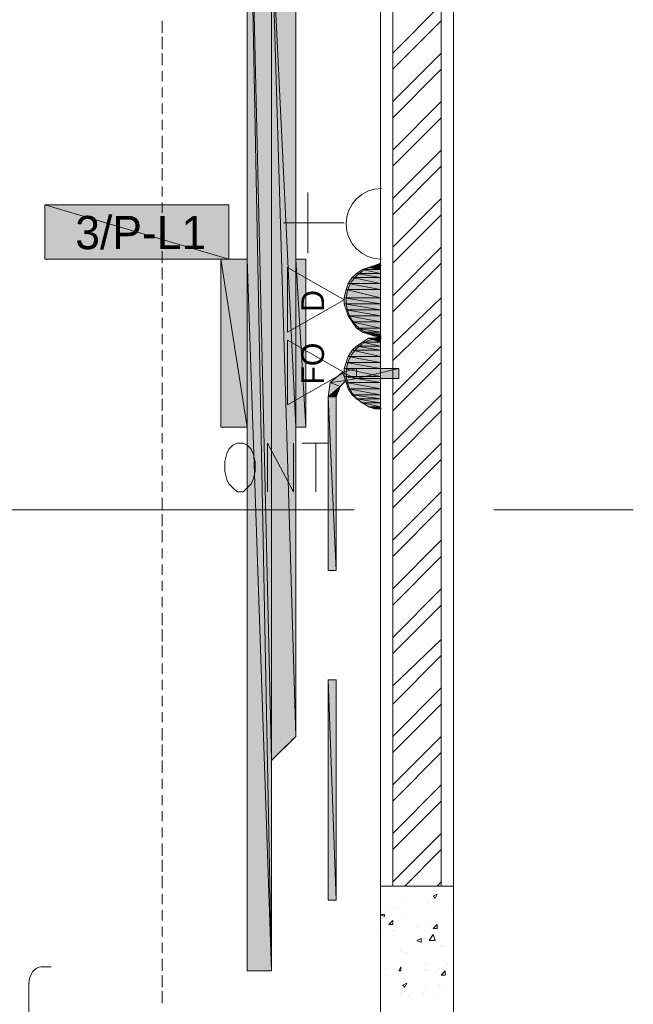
# Model space of a CAD drawing. Header units: millimetres. Extents: x 17 to 403, y 12 to 285.
# Tile 49 of 145: x 136 to 149, y 162 to 183. Entities that reach past the tile are written whole.
import ezdxf

# ---------------------------------------------------------------- set-up
doc = ezdxf.new("R2010")
doc.units = ezdxf.units.MM
for name, color, linetype in [('FILL_000000', 7, 'Continuous'), ('LINE_000000', 7, 'Continuous'), ('TEXT', 7, 'Continuous')]:
    doc.layers.add(name, color=color, linetype=linetype)
doc.layers.add('FILL_FFFFFF', color=7, linetype='Continuous', true_color=0xffffff)
doc.layers.add('LINE_FFFFFF', color=7, linetype='Continuous', true_color=0xffffff)

msp = doc.modelspace()

# ---------------------------------------------------------------- hatches: boundary and pattern name
at = {"layer": 'FILL_000000'}
h = msp.add_hatch(color=7, dxfattribs=at)
h.dxf.hatch_style = 1
h.paths.add_polyline_path([(143.341, 177.673), (143.849, 177.673), (143.468, 177.758), (143.341, 177.673)])
h = msp.add_hatch(color=7, dxfattribs=at)
h.dxf.hatch_style = 1
h.paths.add_polyline_path([(143.468, 177.758), (143.849, 177.758), (143.595, 177.8), (143.468, 177.758)])
h = msp.add_hatch(color=7, dxfattribs=at)
h.dxf.hatch_style = 1
h.paths.add_polyline_path([(143.849, 177.673), (143.468, 177.758), (143.849, 177.758), (143.849, 177.673)])
h = msp.add_hatch(color=7, dxfattribs=at)
h.dxf.hatch_style = 1
h.paths.add_polyline_path([(143.849, 177.8), (143.595, 177.8), (143.722, 177.842), (143.849, 177.8)])
h = msp.add_hatch(color=7, dxfattribs=at)
h.dxf.hatch_style = 1
h.paths.add_polyline_path([(143.849, 177.758), (143.595, 177.8), (143.849, 177.8), (143.849, 177.758)])
h = msp.add_hatch(color=7, dxfattribs=at)
h.dxf.hatch_style = 1
h.paths.add_polyline_path([(143.849, 177.842), (143.722, 177.842), (143.849, 177.885), (143.849, 177.842)])
h = msp.add_hatch(color=7, dxfattribs=at)
h.dxf.hatch_style = 1
h.paths.add_polyline_path([(143.849, 177.8), (143.849, 177.842), (143.722, 177.842), (143.849, 177.8)])
h = msp.add_hatch(color=7, dxfattribs=at)
h.dxf.hatch_style = 1
h.paths.add_polyline_path([(143.171, 177.461), (143.849, 177.461), (143.256, 177.588), (143.171, 177.461)])
h = msp.add_hatch(color=7, dxfattribs=at)
h.dxf.hatch_style = 1
h.paths.add_polyline_path([(143.256, 177.588), (143.849, 177.588), (143.341, 177.673), (143.256, 177.588)])
h = msp.add_hatch(color=7, dxfattribs=at)
h.dxf.hatch_style = 1
h.paths.add_polyline_path([(143.849, 177.461), (143.256, 177.588), (143.849, 177.588), (143.849, 177.461)])
h = msp.add_hatch(color=7, dxfattribs=at)
h.dxf.hatch_style = 1
h.paths.add_polyline_path([(143.849, 177.588), (143.341, 177.673), (143.849, 177.673), (143.849, 177.588)])
h = msp.add_hatch(color=7, dxfattribs=at)
h.dxf.hatch_style = 1
h.paths.add_polyline_path([(143.087, 177.165), (143.849, 177.165), (143.129, 177.334), (143.087, 177.165)])
h = msp.add_hatch(color=7, dxfattribs=at)
h.dxf.hatch_style = 1
h.paths.add_polyline_path([(143.129, 177.334), (143.849, 177.334), (143.171, 177.461), (143.129, 177.334)])
h = msp.add_hatch(color=7, dxfattribs=at)
h.dxf.hatch_style = 1
h.paths.add_polyline_path([(143.849, 177.165), (143.129, 177.334), (143.849, 177.334), (143.849, 177.165)])
h = msp.add_hatch(color=7, dxfattribs=at)
h.dxf.hatch_style = 1
h.paths.add_polyline_path([(143.849, 177.334), (143.171, 177.461), (143.849, 177.461), (143.849, 177.334)])
h = msp.add_hatch(color=7, dxfattribs=at)
h.dxf.hatch_style = 1
h.paths.add_polyline_path([(143.087, 177.038), (143.849, 177.038), (143.087, 177.165), (143.087, 177.038)])
h = msp.add_hatch(color=7, dxfattribs=at)
h.dxf.hatch_style = 1
h.paths.add_polyline_path([(143.849, 177.038), (143.087, 177.165), (143.849, 177.165), (143.849, 177.038)])
h = msp.add_hatch(color=7, dxfattribs=at)
h.dxf.hatch_style = 1
h.paths.add_polyline_path([(143.129, 176.911), (143.849, 176.911), (143.087, 177.038), (143.129, 176.911)])
h = msp.add_hatch(color=7, dxfattribs=at)
h.dxf.hatch_style = 1
h.paths.add_polyline_path([(143.849, 176.911), (143.087, 177.038), (143.849, 177.038), (143.849, 176.911)])
h = msp.add_hatch(color=7, dxfattribs=at)
h.dxf.hatch_style = 1
h.paths.add_polyline_path([(143.171, 176.784), (143.849, 176.784), (143.129, 176.911), (143.171, 176.784)])
h = msp.add_hatch(color=7, dxfattribs=at)
h.dxf.hatch_style = 1
h.paths.add_polyline_path([(143.849, 176.784), (143.129, 176.911), (143.849, 176.911), (143.849, 176.784)])
h = msp.add_hatch(color=7, dxfattribs=at)
h.dxf.hatch_style = 1
h.paths.add_polyline_path([(143.256, 176.657), (143.849, 176.657), (143.171, 176.784), (143.256, 176.657)])
h = msp.add_hatch(color=7, dxfattribs=at)
h.dxf.hatch_style = 1
h.paths.add_polyline_path([(143.849, 176.657), (143.171, 176.784), (143.849, 176.784), (143.849, 176.657)])
h = msp.add_hatch(color=7, dxfattribs=at)
h.dxf.hatch_style = 1
h.paths.add_polyline_path([(143.341, 176.53), (143.849, 176.53), (143.256, 176.657), (143.341, 176.53)])
h = msp.add_hatch(color=7, dxfattribs=at)
h.dxf.hatch_style = 1
h.paths.add_polyline_path([(143.849, 176.53), (143.256, 176.657), (143.849, 176.657), (143.849, 176.53)])
h = msp.add_hatch(color=7, dxfattribs=at)
h.dxf.hatch_style = 1
h.paths.add_polyline_path([(143.468, 176.445), (143.849, 176.445), (143.341, 176.53), (143.468, 176.445)])
h = msp.add_hatch(color=7, dxfattribs=at)
h.dxf.hatch_style = 1
h.paths.add_polyline_path([(143.849, 176.445), (143.341, 176.53), (143.849, 176.53), (143.849, 176.445)])
h = msp.add_hatch(color=7, dxfattribs=at)
h.dxf.hatch_style = 1
h.paths.add_polyline_path([(143.595, 176.403), (143.849, 176.403), (143.468, 176.445), (143.595, 176.403)])
h = msp.add_hatch(color=7, dxfattribs=at)
h.dxf.hatch_style = 1
h.paths.add_polyline_path([(143.849, 176.403), (143.468, 176.445), (143.849, 176.445), (143.849, 176.403)])
h = msp.add_hatch(color=7, dxfattribs=at)
h.dxf.hatch_style = 1
h.paths.add_polyline_path([(143.468, 176.234), (143.849, 176.234), (143.595, 176.318), (143.468, 176.234)])
h = msp.add_hatch(color=7, dxfattribs=at)
h.dxf.hatch_style = 1
h.paths.add_polyline_path([(143.722, 176.361), (143.849, 176.361), (143.595, 176.403), (143.722, 176.361)])
h = msp.add_hatch(color=7, dxfattribs=at)
h.dxf.hatch_style = 1
h.paths.add_polyline_path([(143.849, 176.361), (143.595, 176.403), (143.849, 176.403), (143.849, 176.361)])
h = msp.add_hatch(color=7, dxfattribs=at)
h.dxf.hatch_style = 1
h.paths.add_polyline_path([(143.849, 176.234), (143.595, 176.318), (143.849, 176.318), (143.849, 176.234)])
h = msp.add_hatch(color=7, dxfattribs=at)
h.dxf.hatch_style = 1
h.paths.add_polyline_path([(143.595, 176.318), (143.722, 176.318), (143.849, 176.318), (143.595, 176.318)])
h = msp.add_hatch(color=7, dxfattribs=at)
h.dxf.hatch_style = 1
h.paths.add_polyline_path([(143.849, 176.318), (143.722, 176.318), (143.849, 176.361), (143.849, 176.318)])
h = msp.add_hatch(color=7, dxfattribs=at)
h.dxf.hatch_style = 1
h.paths.add_polyline_path([(143.849, 176.361), (143.722, 176.361), (143.849, 176.361)])
h = msp.add_hatch(color=7, dxfattribs=at)
h.dxf.hatch_style = 1
h.paths.add_polyline_path([(143.722, 176.318), (143.849, 176.318), (143.722, 176.318)])
h = msp.add_hatch(color=7, dxfattribs=at)
h.dxf.hatch_style = 1
h.paths.add_polyline_path([(143.171, 175.937), (143.849, 175.937), (143.256, 176.064), (143.171, 175.937)])
h = msp.add_hatch(color=7, dxfattribs=at)
h.dxf.hatch_style = 1
h.paths.add_polyline_path([(143.256, 176.064), (143.849, 176.064), (143.341, 176.149), (143.256, 176.064)])
h = msp.add_hatch(color=7, dxfattribs=at)
h.dxf.hatch_style = 1
h.paths.add_polyline_path([(143.849, 175.937), (143.256, 176.064), (143.849, 176.064), (143.849, 175.937)])
h = msp.add_hatch(color=7, dxfattribs=at)
h.dxf.hatch_style = 1
h.paths.add_polyline_path([(143.341, 176.149), (143.849, 176.149), (143.468, 176.234), (143.341, 176.149)])
h = msp.add_hatch(color=7, dxfattribs=at)
h.dxf.hatch_style = 1
h.paths.add_polyline_path([(143.849, 176.064), (143.341, 176.149), (143.849, 176.149), (143.849, 176.064)])
h = msp.add_hatch(color=7, dxfattribs=at)
h.dxf.hatch_style = 1
h.paths.add_polyline_path([(143.849, 176.149), (143.468, 176.234), (143.849, 176.234), (143.849, 176.149)])
h = msp.add_hatch(color=7, dxfattribs=at)
h.dxf.hatch_style = 1
h.paths.add_polyline_path([(143.129, 175.81), (143.849, 175.81), (143.171, 175.937), (143.129, 175.81)])
h = msp.add_hatch(color=7, dxfattribs=at)
h.dxf.hatch_style = 1
h.paths.add_polyline_path([(143.849, 175.81), (143.171, 175.937), (143.849, 175.937), (143.849, 175.81)])
h = msp.add_hatch(color=7, dxfattribs=at)
h.dxf.hatch_style = 1
h.paths.add_polyline_path([(143.341, 175.683), (143.341, 175.472), (143.044, 175.599), (143.341, 175.683)])
h = msp.add_hatch(color=7, dxfattribs=at)
h.dxf.hatch_style = 1
h.paths.add_polyline_path([(143.087, 175.683), (143.849, 175.683), (143.129, 175.81), (143.087, 175.683)])
h = msp.add_hatch(color=7, dxfattribs=at)
h.dxf.hatch_style = 1
h.paths.add_polyline_path([(143.087, 175.514), (143.849, 175.514), (143.087, 175.683), (143.087, 175.514)])
h = msp.add_hatch(color=7, dxfattribs=at)
h.dxf.hatch_style = 1
h.paths.add_polyline_path([(143.849, 175.514), (143.087, 175.683), (143.849, 175.683), (143.849, 175.514)])
h = msp.add_hatch(color=7, dxfattribs=at)
h.dxf.hatch_style = 1
h.paths.add_polyline_path([(143.849, 175.683), (143.129, 175.81), (143.849, 175.81), (143.849, 175.683)])
h = msp.add_hatch(color=7, dxfattribs=at)
h.dxf.hatch_style = 1
h.paths.add_polyline_path([(144.23, 175.472), (144.23, 175.683), (143.341, 175.472), (144.23, 175.472)])
h = msp.add_hatch(color=7, dxfattribs=at)
h.dxf.hatch_style = 1
h.paths.add_polyline_path([(144.23, 175.683), (143.341, 175.472), (143.341, 175.683), (144.23, 175.683)])
h = msp.add_hatch(color=7, dxfattribs=at)
h.dxf.hatch_style = 1
h.paths.add_polyline_path([(143.044, 175.599), (143.129, 175.429), (142.79, 175.387), (143.044, 175.599)])
h = msp.add_hatch(color=7, dxfattribs=at)
h.dxf.hatch_style = 1
h.paths.add_polyline_path([(143.341, 175.472), (143.044, 175.599), (143.129, 175.429), (143.341, 175.472)])
h = msp.add_hatch(color=7, dxfattribs=at)
h.dxf.hatch_style = 1
h.paths.add_polyline_path([(143.129, 175.387), (143.849, 175.387), (143.087, 175.514), (143.129, 175.387)])
h = msp.add_hatch(color=7, dxfattribs=at)
h.dxf.hatch_style = 1
h.paths.add_polyline_path([(143.849, 175.387), (143.087, 175.514), (143.849, 175.514), (143.849, 175.387)])
h = msp.add_hatch(color=7, dxfattribs=at)
h.dxf.hatch_style = 1
h.paths.add_polyline_path([(142.79, 175.387), (143.002, 175.302), (142.748, 175.091), (142.79, 175.387)])
h = msp.add_hatch(color=7, dxfattribs=at)
h.dxf.hatch_style = 1
h.paths.add_polyline_path([(143.002, 175.302), (142.748, 175.091), (142.917, 175.091), (143.002, 175.302)])
h = msp.add_hatch(color=7, dxfattribs=at)
h.dxf.hatch_style = 1
h.paths.add_polyline_path([(143.129, 175.429), (142.79, 175.387), (143.002, 175.302), (143.129, 175.429)])
h = msp.add_hatch(color=7, dxfattribs=at)
h.dxf.hatch_style = 1
h.paths.add_polyline_path([(143.171, 175.26), (143.849, 175.26), (143.129, 175.387), (143.171, 175.26)])
h = msp.add_hatch(color=7, dxfattribs=at)
h.dxf.hatch_style = 1
h.paths.add_polyline_path([(143.849, 175.26), (143.129, 175.387), (143.849, 175.387), (143.849, 175.26)])
h = msp.add_hatch(color=7, dxfattribs=at)
h.dxf.hatch_style = 1
h.paths.add_polyline_path([(143.256, 175.133), (143.849, 175.133), (143.171, 175.26), (143.256, 175.133)])
h = msp.add_hatch(color=7, dxfattribs=at)
h.dxf.hatch_style = 1
h.paths.add_polyline_path([(143.849, 175.133), (143.171, 175.26), (143.849, 175.26), (143.849, 175.133)])
h = msp.add_hatch(color=7, dxfattribs=at)
h.dxf.hatch_style = 1
h.paths.add_polyline_path([(142.917, 175.091), (142.748, 175.091), (142.917, 171.45), (142.917, 175.091)])
h = msp.add_hatch(color=7, dxfattribs=at)
h.dxf.hatch_style = 1
h.paths.add_polyline_path([(142.748, 175.091), (142.917, 171.45), (142.748, 171.45), (142.748, 175.091)])
h = msp.add_hatch(color=7, dxfattribs=at)
h.dxf.hatch_style = 1
h.paths.add_polyline_path([(143.341, 175.048), (143.849, 175.048), (143.256, 175.133), (143.341, 175.048)])
h = msp.add_hatch(color=7, dxfattribs=at)
h.dxf.hatch_style = 1
h.paths.add_polyline_path([(143.849, 175.048), (143.256, 175.133), (143.849, 175.133), (143.849, 175.048)])
h = msp.add_hatch(color=7, dxfattribs=at)
h.dxf.hatch_style = 1
h.paths.add_polyline_path([(143.468, 174.964), (143.849, 174.964), (143.341, 175.048), (143.468, 174.964)])
h = msp.add_hatch(color=7, dxfattribs=at)
h.dxf.hatch_style = 1
h.paths.add_polyline_path([(143.849, 174.964), (143.341, 175.048), (143.849, 175.048), (143.849, 174.964)])
h = msp.add_hatch(color=7, dxfattribs=at)
h.dxf.hatch_style = 1
h.paths.add_polyline_path([(143.595, 174.879), (143.849, 174.879), (143.468, 174.964), (143.595, 174.879)])
h = msp.add_hatch(color=7, dxfattribs=at)
h.dxf.hatch_style = 1
h.paths.add_polyline_path([(143.849, 174.879), (143.468, 174.964), (143.849, 174.964), (143.849, 174.879)])
h = msp.add_hatch(color=7, dxfattribs=at)
h.dxf.hatch_style = 1
h.paths.add_polyline_path([(143.722, 174.837), (143.849, 174.837), (143.595, 174.879), (143.722, 174.837)])
h = msp.add_hatch(color=7, dxfattribs=at)
h.dxf.hatch_style = 1
h.paths.add_polyline_path([(143.849, 174.837), (143.595, 174.879), (143.849, 174.879), (143.849, 174.837)])
h = msp.add_hatch(color=7, dxfattribs=at)
h.dxf.hatch_style = 1
h.paths.add_polyline_path([(143.849, 174.837), (143.722, 174.837), (143.849, 174.837)])
h = msp.add_hatch(color=7, dxfattribs=at)
h.dxf.hatch_style = 1
h.paths.add_polyline_path([(142.917, 169.164), (142.748, 169.164), (142.917, 164.55), (142.917, 169.164)])
h = msp.add_hatch(color=7, dxfattribs=at)
h.dxf.hatch_style = 1
h.paths.add_polyline_path([(142.748, 169.164), (142.917, 164.55), (142.748, 164.55), (142.748, 169.164)])
at = {"layer": 'FILL_FFFFFF'}
h = msp.add_hatch(color=7, dxfattribs=at)
h.dxf.hatch_style = 1
h.paths.add_polyline_path([(141.055, 189.399), (141.055, 177.969), (141.563, 163.068), (141.055, 189.399)])
h = msp.add_hatch(color=7, dxfattribs=at)
h.dxf.hatch_style = 1
h.paths.add_polyline_path([(141.563, 163.068), (141.563, 167.471), (141.055, 189.399), (141.563, 163.068)])
h = msp.add_hatch(color=7, dxfattribs=at)
h.dxf.hatch_style = 1
h.paths.add_polyline_path([(141.563, 167.471), (141.055, 189.399), (141.563, 189.399), (141.563, 167.471)])
h = msp.add_hatch(color=7, dxfattribs=at)
h.dxf.hatch_style = 1
h.paths.add_polyline_path([(142.071, 174.456), (142.071, 167.979), (141.563, 184.997), (142.071, 174.456)])
h = msp.add_hatch(color=7, dxfattribs=at)
h.dxf.hatch_style = 1
h.paths.add_polyline_path([(142.071, 167.979), (141.563, 184.997), (141.563, 167.471), (142.071, 167.979)])
h = msp.add_hatch(color=7, dxfattribs=at)
h.dxf.hatch_style = 1
h.paths.add_polyline_path([(142.071, 184.489), (141.563, 184.997), (142.071, 174.456), (142.071, 184.489)])
h = msp.add_hatch(color=7, dxfattribs=at)
h.dxf.hatch_style = 1
h.paths.add_polyline_path([(136.821, 177.969), (140.674, 177.969), (136.821, 179.112), (136.821, 177.969)])
h = msp.add_hatch(color=7, dxfattribs=at)
h.dxf.hatch_style = 1
h.paths.add_polyline_path([(140.674, 177.969), (136.821, 179.112), (140.674, 179.112), (140.674, 177.969)])
h = msp.add_hatch(color=7, dxfattribs=at)
h.dxf.hatch_style = 1
h.paths.add_polyline_path([(141.055, 174.456), (140.504, 177.969), (140.504, 174.456), (141.055, 174.456)])
h = msp.add_hatch(color=7, dxfattribs=at)
h.dxf.hatch_style = 1
h.paths.add_polyline_path([(141.055, 177.969), (140.504, 177.969), (141.055, 174.456), (141.055, 177.969)])
h = msp.add_hatch(color=7, dxfattribs=at)
h.dxf.hatch_style = 1
h.paths.add_polyline_path([(141.055, 177.969), (141.563, 163.068), (141.055, 163.068), (141.055, 177.969)])
h = msp.add_hatch(color=7, dxfattribs=at)
h.dxf.hatch_style = 1
h.paths.add_polyline_path([(142.071, 174.456), (142.071, 177.969), (142.282, 174.456), (142.071, 174.456)])
h = msp.add_hatch(color=7, dxfattribs=at)
h.dxf.hatch_style = 1
h.paths.add_polyline_path([(142.071, 177.969), (142.282, 174.456), (142.282, 177.969), (142.071, 177.969)])

# ---------------------------------------------------------------- linework, layer by layer
at = {"layer": 'LINE_000000', "lineweight": 0}
for p, q in [((145.373, 237.702), (145.373, 164.846)), ((145.373, 198.289), (145.373, 180.763)), ((143.849, 164.846), (143.849, 195.707)), ((144.103, 182.287), (145.119, 183.303)), ((139.277, 182.711), (139.277, 182.965)), ((141.055, 182.88), (141.055, 182.668)), ((141.563, 182.668), (141.563, 182.88)), ((141.563, 182.88), (141.563, 182.668)), ((142.071, 182.838), (142.071, 183.049)), ((143.849, 182.965), (143.849, 182.711)), ((144.103, 181.949), (145.119, 182.965)), ((142.071, 182.499), (142.071, 182.711)), ((139.277, 182.372), (139.277, 182.626)), ((141.055, 182.541), (141.055, 182.33)), ((141.563, 182.33), (141.563, 182.541)), ((141.563, 182.541), (141.563, 182.33)), ((143.849, 182.626), (143.849, 182.372)), ((139.277, 182.033), (139.277, 182.287)), ((142.071, 182.16), (142.071, 182.372)), ((143.849, 182.287), (143.849, 182.033)), ((144.103, 181.271), (145.119, 182.287)), ((141.055, 182.203), (141.055, 181.991)), ((141.563, 181.991), (141.563, 182.203)), ((141.563, 182.203), (141.563, 181.991)), ((139.277, 181.695), (139.277, 181.906)), ((141.055, 181.864), (141.055, 181.61)), ((141.563, 181.61), (141.563, 181.864)), ((141.563, 181.864), (141.563, 181.61)), ((142.071, 181.822), (142.071, 182.033)), ((143.849, 181.906), (143.849, 181.695)), ((144.103, 180.933), (145.119, 181.949)), ((142.071, 181.441), (142.071, 181.695)), ((139.277, 181.356), (139.277, 181.568)), ((141.055, 181.525), (141.055, 181.271)), ((141.563, 181.271), (141.563, 181.525)), ((141.563, 181.525), (141.563, 181.271)), ((143.849, 181.568), (143.849, 181.356)), ((139.277, 181.017), (139.277, 181.229)), ((142.071, 181.102), (142.071, 181.356)), ((143.849, 181.229), (143.849, 181.017)), ((144.103, 180.255), (145.119, 181.271)), ((141.055, 181.187), (141.055, 180.933)), ((141.563, 180.933), (141.563, 181.187)), ((141.563, 181.187), (141.563, 180.933)), ((142.071, 180.763), (142.071, 181.017)), ((139.277, 180.679), (139.277, 180.89)), ((141.055, 180.806), (141.055, 180.594)), ((141.563, 180.594), (141.563, 180.806)), ((141.563, 180.806), (141.563, 180.594)), ((143.849, 180.89), (143.849, 180.679)), ((144.103, 179.917), (145.119, 180.933)), ((142.071, 180.425), (142.071, 180.636)), ((139.277, 180.298), (139.277, 180.552)), ((141.055, 180.467), (141.055, 180.255)), ((141.563, 180.255), (141.563, 180.467)), ((141.563, 180.467), (141.563, 180.255)), ((143.849, 180.552), (143.849, 180.298)), ((139.277, 179.959), (139.277, 180.213)), ((142.071, 180.086), (142.071, 180.298)), ((143.849, 180.213), (143.849, 179.959)), ((144.103, 179.239), (145.119, 180.255)), ((141.055, 180.128), (141.055, 179.917)), ((141.563, 179.917), (141.563, 180.128)), ((141.563, 180.128), (141.563, 179.917)), ((139.277, 179.62), (139.277, 179.874)), ((141.055, 179.79), (141.055, 179.578)), ((141.563, 179.578), (141.563, 179.79)), ((141.563, 179.79), (141.563, 179.578)), ((142.071, 179.747), (142.071, 179.959)), ((143.849, 179.874), (143.849, 179.62)), ((144.103, 178.901), (145.119, 179.917)), ((142.071, 179.409), (142.071, 179.62)), ((139.277, 179.282), (139.277, 179.493)), ((141.055, 179.451), (141.055, 179.197)), ((141.563, 179.197), (141.563, 179.451)), ((141.563, 179.451), (141.563, 179.197)), ((142.325, 178.096), (142.325, 179.366)), ((143.849, 179.493), (143.849, 179.282)), ((143.849, 177.969), (143.849, 179.493)), ((142.071, 179.028), (142.071, 179.282)), ((144.103, 178.223), (145.119, 179.239)), ((139.277, 178.943), (139.277, 179.155)), ((141.055, 179.112), (141.055, 178.858)), ((141.563, 178.858), (141.563, 179.112)), ((141.563, 179.112), (141.563, 178.858)), ((143.849, 179.155), (143.849, 178.943)), ((139.277, 178.604), (139.277, 178.816)), ((141.055, 178.774), (141.055, 178.52)), ((141.563, 178.52), (141.563, 178.774)), ((141.563, 178.774), (141.563, 178.52)), ((142.071, 178.689), (142.071, 178.943)), ((143.849, 178.816), (143.849, 178.604)), ((144.103, 177.885), (145.119, 178.901)), ((143.087, 178.731), (141.817, 178.731)), ((142.071, 178.35), (142.071, 178.604)), ((139.277, 178.266), (139.277, 178.477)), ((141.055, 178.393), (141.055, 178.181)), ((141.563, 178.181), (141.563, 178.393)), ((141.563, 178.393), (141.563, 178.181)), ((143.849, 178.477), (143.849, 178.266)), ((139.277, 177.885), (139.277, 178.139)), ((142.071, 178.012), (142.071, 178.223)), ((143.849, 178.139), (143.849, 177.885)), ((144.103, 177.207), (145.119, 178.223)), ((141.055, 177.969), (140.843, 177.969)), ((141.055, 178.054), (141.055, 177.842)), ((141.563, 177.842), (141.563, 178.054)), ((141.563, 178.054), (141.563, 177.842)), ((139.277, 177.546), (139.277, 177.8)), ((140.504, 177.715), (140.504, 177.504)), ((141.055, 177.715), (141.055, 177.504)), ((141.563, 177.504), (141.563, 177.715)), ((141.563, 177.715), (141.563, 177.504)), ((142.071, 177.673), (142.071, 177.885)), ((142.282, 177.504), (142.282, 177.715)), ((143.849, 176.361), (143.849, 177.885)), ((143.849, 177.8), (143.849, 177.546)), ((144.103, 176.869), (145.119, 177.885)), ((145.373, 177.885), (145.373, 174.964)), ((142.071, 177.334), (142.071, 177.546)), ((139.277, 177.207), (139.277, 177.461)), ((140.504, 177.377), (140.504, 177.165)), ((141.055, 177.377), (141.055, 177.165)), ((141.563, 177.165), (141.563, 177.377)), ((141.563, 177.377), (141.563, 177.165)), ((142.282, 177.165), (142.282, 177.377)), ((143.849, 177.461), (143.849, 177.207)), ((142.071, 176.996), (142.071, 177.207)), ((144.103, 176.191), (145.119, 177.165)), ((139.277, 176.869), (139.277, 177.08)), ((140.504, 177.038), (140.504, 176.784)), ((141.055, 177.038), (141.055, 176.784)), ((141.563, 176.784), (141.563, 177.038)), ((141.563, 177.038), (141.563, 176.784)), ((142.282, 176.784), (142.282, 177.038)), ((143.849, 177.08), (143.849, 176.869)), ((139.277, 176.53), (139.277, 176.742)), ((140.504, 176.699), (140.504, 176.445)), ((141.055, 176.699), (141.055, 176.445)), ((141.563, 176.445), (141.563, 176.699)), ((141.563, 176.699), (141.563, 176.445)), ((142.071, 176.615), (142.071, 176.869)), ((142.282, 176.445), (142.282, 176.699)), ((143.849, 176.742), (143.849, 176.53)), ((144.103, 175.853), (145.119, 176.826)), ((142.071, 176.276), (142.071, 176.53)), ((139.277, 176.191), (139.277, 176.403)), ((140.504, 176.361), (140.504, 176.107)), ((141.055, 176.361), (141.055, 176.107)), ((141.563, 176.107), (141.563, 176.361)), ((141.563, 176.361), (141.563, 176.107)), ((142.282, 176.107), (142.282, 176.361)), ((143.849, 176.403), (143.849, 176.191)), ((143.849, 174.837), (143.849, 176.361)), ((139.277, 175.853), (139.277, 176.064)), ((142.071, 175.937), (142.071, 176.191)), ((143.849, 176.064), (143.849, 175.853)), ((144.103, 175.133), (145.119, 176.149)), ((140.504, 175.98), (140.504, 175.768)), ((141.055, 175.98), (141.055, 175.768)), ((141.563, 175.768), (141.563, 175.98)), ((141.563, 175.98), (141.563, 175.768)), ((142.282, 175.768), (142.282, 175.98)), ((139.277, 175.514), (139.277, 175.726)), ((142.071, 175.599), (142.071, 175.81)), ((143.849, 175.726), (143.849, 175.514)), ((144.103, 174.794), (145.119, 175.81)), ((140.504, 175.641), (140.504, 175.429)), ((141.055, 175.641), (141.055, 175.429)), ((141.563, 175.429), (141.563, 175.641)), ((141.563, 175.641), (141.563, 175.429)), ((142.071, 175.26), (142.071, 175.472)), ((142.282, 175.429), (142.282, 175.641)), ((139.277, 175.133), (139.277, 175.387)), ((140.504, 175.302), (140.504, 175.091)), ((141.055, 175.302), (141.055, 175.091)), ((141.563, 175.091), (141.563, 175.302)), ((141.563, 175.302), (141.563, 175.091)), ((142.282, 175.091), (142.282, 175.302)), ((143.849, 175.387), (143.849, 175.133)), ((139.277, 174.794), (139.277, 175.048)), ((142.071, 174.921), (142.071, 175.133)), ((143.849, 175.048), (143.849, 174.794)), ((144.103, 174.117), (145.119, 175.133)), ((140.504, 174.964), (140.504, 174.752)), ((141.055, 174.964), (141.055, 174.752)), ((141.563, 174.752), (141.563, 174.964)), ((141.563, 174.964), (141.563, 174.752)), ((142.282, 174.752), (142.282, 174.964)), ((139.277, 174.456), (139.277, 174.71)), ((141.055, 174.625), (141.055, 174.371)), ((141.563, 174.371), (141.563, 174.625)), ((141.563, 174.625), (141.563, 174.371)), ((142.071, 174.583), (142.071, 174.794)), ((143.849, 174.71), (143.849, 174.456)), ((144.103, 173.778), (145.119, 174.794)), ((140.843, 174.456), (141.055, 174.456)), ((142.071, 174.202), (142.071, 174.456)), ((139.277, 174.117), (139.277, 174.329)), ((141.055, 174.286), (141.055, 174.032)), ((141.563, 174.032), (141.563, 174.286)), ((141.563, 174.286), (141.563, 174.032)), ((143.849, 174.329), (143.849, 174.117)), ((142.071, 173.863), (142.071, 174.117)), ((142.198, 174.117), (142.748, 174.117)), ((142.494, 174.117), (142.494, 173.101)), ((144.103, 173.101), (145.119, 174.117)), ((139.277, 173.778), (139.277, 173.99)), ((141.055, 173.948), (141.055, 173.694)), ((141.563, 173.694), (141.563, 173.948)), ((141.563, 173.948), (141.563, 173.694)), ((143.849, 173.99), (143.849, 173.778)), ((139.277, 173.44), (139.277, 173.651)), ((142.071, 173.524), (142.071, 173.778)), ((143.849, 173.651), (143.849, 173.44)), ((144.103, 172.762), (145.119, 173.778)), ((141.055, 173.567), (141.055, 173.355)), ((141.563, 173.355), (141.563, 173.567)), ((141.563, 173.567), (141.563, 173.355)), ((142.071, 173.186), (142.071, 173.397)), ((139.277, 173.101), (139.277, 173.313)), ((141.055, 173.228), (141.055, 173.016)), ((141.563, 173.016), (141.563, 173.228)), ((141.563, 173.228), (141.563, 173.016)), ((143.849, 173.313), (143.849, 173.101)), ((139.277, 172.72), (139.277, 172.974)), ((142.071, 172.847), (142.071, 173.059)), ((143.849, 172.974), (143.849, 172.72)), ((144.103, 172.085), (145.119, 173.101)), ((141.055, 172.889), (141.055, 172.678)), ((141.563, 172.678), (141.563, 172.889)), ((141.563, 172.889), (141.563, 172.678)), ((143.298, 172.72), (125.772, 172.72)), ((139.277, 172.381), (139.277, 172.635)), ((142.071, 172.508), (142.071, 172.72)), ((143.849, 172.635), (143.849, 172.381)), ((144.103, 171.746), (145.119, 172.762)), ((149.14, 172.72), (146.219, 172.72)), ((141.055, 172.551), (141.055, 172.339)), ((141.563, 172.339), (141.563, 172.551)), ((141.563, 172.551), (141.563, 172.339)), ((142.071, 172.17), (142.071, 172.381)), ((139.277, 172.043), (139.277, 172.297)), ((141.055, 172.212), (141.055, 171.958)), ((141.563, 171.958), (141.563, 172.212)), ((141.563, 172.212), (141.563, 171.958)), ((143.849, 172.297), (143.849, 172.043)), ((142.071, 171.789), (142.071, 172.043)), ((144.103, 171.069), (145.119, 172.085)), ((145.373, 172.043), (145.373, 154.517)), ((139.277, 171.704), (139.277, 171.916)), ((141.055, 171.873), (141.055, 171.619)), ((141.563, 171.619), (141.563, 171.873)), ((141.563, 171.873), (141.563, 171.619)), ((143.849, 171.916), (143.849, 171.704)), ((144.103, 170.73), (145.119, 171.746)), ((139.277, 171.365), (139.277, 171.577)), ((141.055, 171.535), (141.055, 171.281)), ((141.563, 171.281), (141.563, 171.535)), ((141.563, 171.535), (141.563, 171.281)), ((142.071, 171.45), (142.071, 171.704)), ((143.849, 171.577), (143.849, 171.365)), ((142.071, 171.111), (142.071, 171.365)), ((139.277, 171.027), (139.277, 171.238)), ((141.055, 171.154), (141.055, 170.942)), ((141.563, 170.942), (141.563, 171.154)), ((141.563, 171.154), (141.563, 170.942)), ((143.849, 171.238), (143.849, 171.027)), ((142.071, 170.773), (142.071, 170.984)), ((144.103, 170.053), (145.119, 171.069)), ((139.277, 170.688), (139.277, 170.9)), ((141.055, 170.815), (141.055, 170.603)), ((141.563, 170.603), (141.563, 170.815)), ((141.563, 170.815), (141.563, 170.603)), ((143.849, 170.9), (143.849, 170.688)), ((144.103, 169.714), (145.119, 170.73)), ((139.277, 170.307), (139.277, 170.561)), ((142.071, 170.434), (142.071, 170.646)), ((143.849, 170.561), (143.849, 170.307)), ((141.055, 170.476), (141.055, 170.265)), ((141.563, 170.265), (141.563, 170.476)), ((141.563, 170.476), (141.563, 170.265)), ((142.071, 170.095), (142.071, 170.307)), ((139.277, 169.968), (139.277, 170.222)), ((141.055, 170.138), (141.055, 169.926)), ((141.563, 169.926), (141.563, 170.138)), ((141.563, 170.138), (141.563, 169.926)), ((143.849, 170.222), (143.849, 169.968)), ((139.277, 169.63), (139.277, 169.884)), ((142.071, 169.757), (142.071, 169.968)), ((143.849, 169.884), (143.849, 169.63)), ((144.103, 169.037), (145.119, 170.011)), ((141.055, 169.799), (141.055, 169.545)), ((141.563, 169.545), (141.563, 169.799)), ((141.563, 169.799), (141.563, 169.545)), ((139.277, 169.291), (139.277, 169.503)), ((142.071, 169.376), (142.071, 169.63)), ((143.849, 169.503), (143.849, 169.291)), ((144.103, 168.656), (145.119, 169.672)), ((141.055, 169.46), (141.055, 169.206)), ((141.563, 169.206), (141.563, 169.46)), ((141.563, 169.46), (141.563, 169.206)), ((142.071, 169.037), (142.071, 169.291)), ((139.277, 168.952), (139.277, 169.164)), ((141.055, 169.122), (141.055, 168.868)), ((141.563, 168.868), (141.563, 169.122)), ((141.563, 169.122), (141.563, 168.868)), ((143.849, 169.164), (143.849, 168.952)), ((142.071, 168.698), (142.071, 168.952)), ((144.103, 167.979), (145.119, 168.995)), ((139.277, 168.614), (139.277, 168.825)), ((141.055, 168.783), (141.055, 168.529)), ((141.563, 168.529), (141.563, 168.783)), ((141.563, 168.783), (141.563, 168.529)), ((143.849, 168.825), (143.849, 168.614)), ((144.103, 167.64), (145.119, 168.656)), ((139.277, 168.275), (139.277, 168.487)), ((142.071, 168.36), (142.071, 168.571)), ((143.849, 168.487), (143.849, 168.275)), ((141.055, 168.402), (141.055, 168.19)), ((141.563, 168.19), (141.563, 168.402)), ((141.563, 168.402), (141.563, 168.19)), ((139.277, 167.894), (139.277, 168.148)), ((141.055, 168.063), (141.055, 167.852)), ((141.563, 167.852), (141.563, 168.063)), ((141.563, 168.063), (141.563, 167.852)), ((143.849, 168.148), (143.849, 167.894)), ((144.103, 166.963), (145.119, 167.979)), ((139.277, 167.555), (139.277, 167.809)), ((141.055, 167.725), (141.055, 167.513)), ((141.563, 167.513), (141.563, 167.725)), ((141.732, 167.64), (141.901, 167.809)), ((143.849, 167.809), (143.849, 167.555)), ((144.103, 166.624), (145.119, 167.64)), ((139.277, 167.217), (139.277, 167.471)), ((143.849, 167.471), (143.849, 167.217)), ((141.055, 167.386), (141.055, 167.174)), ((141.563, 167.174), (141.563, 167.386)), ((139.277, 166.878), (139.277, 167.09)), ((141.055, 167.047), (141.055, 166.793)), ((141.563, 166.793), (141.563, 167.047)), ((143.849, 167.09), (143.849, 166.878)), ((144.103, 165.947), (145.119, 166.963)), ((139.277, 166.539), (139.277, 166.751)), ((141.055, 166.709), (141.055, 166.455)), ((141.563, 166.455), (141.563, 166.709)), ((143.849, 166.751), (143.849, 166.539)), ((144.103, 165.608), (145.119, 166.624)), ((139.277, 166.201), (139.277, 166.412)), ((143.849, 166.412), (143.849, 166.201)), ((141.055, 166.37), (141.055, 166.116)), ((141.563, 166.116), (141.563, 166.37)), ((139.277, 165.862), (139.277, 166.074)), ((141.055, 165.989), (141.055, 165.777)), ((141.563, 165.777), (141.563, 165.989)), ((143.849, 166.074), (143.849, 165.862)), ((144.103, 164.931), (145.119, 165.947)), ((139.277, 165.481), (139.277, 165.735)), ((141.055, 165.65), (141.055, 165.439)), ((141.563, 165.439), (141.563, 165.65)), ((143.849, 165.735), (143.849, 165.481)), ((144.357, 164.846), (145.119, 165.608)), ((139.277, 165.142), (139.277, 165.396)), ((143.849, 165.396), (143.849, 165.142)), ((141.055, 165.312), (141.055, 165.1)), ((141.563, 165.1), (141.563, 165.312)), ((139.277, 164.804), (139.277, 165.058)), ((141.055, 164.973), (141.055, 164.761)), ((141.563, 164.761), (141.563, 164.973)), ((143.849, 165.058), (143.849, 164.804)), ((144.187, 164.846), (144.187, 164.846)), ((145.034, 164.846), (145.119, 164.931)), ((139.277, 164.465), (139.277, 164.677)), ((141.055, 164.634), (141.055, 164.38)), ((141.563, 164.38), (141.563, 164.634)), ((143.849, 164.677), (143.849, 164.465)), ((144.357, 164.592), (144.357, 164.592)), ((144.949, 164.634), (145.034, 164.677)), ((144.949, 164.634), (144.992, 164.592)), ((144.992, 164.592), (145.034, 164.677)), ((145.034, 164.55), (145.034, 164.55)), ((139.277, 164.126), (139.277, 164.338)), ((143.849, 164.338), (143.849, 164.126)), ((143.933, 164.423), (143.933, 164.423)), ((144.145, 164.38), (144.145, 164.38)), ((144.187, 164.423), (144.187, 164.423)), ((144.484, 164.423), (144.484, 164.423)), ((144.653, 164.423), (144.653, 164.423)), ((144.822, 164.507), (144.822, 164.507)), ((144.949, 164.507), (144.949, 164.507)), ((145.119, 164.423), (145.119, 164.423)), ((145.33, 164.38), (145.33, 164.38)), ((141.055, 164.296), (141.055, 164.042)), ((141.563, 164.042), (141.563, 164.296)), ((143.849, 164.253), (143.933, 164.253)), ((143.849, 164.253), (143.933, 164.211)), ((143.933, 164.211), (143.933, 164.253)), ((144.018, 164.042), (144.103, 164.126)), ((144.103, 164.042), (144.103, 164.126)), ((144.357, 164.296), (144.357, 164.296)), ((139.277, 163.788), (139.277, 163.999)), ((141.055, 163.957), (141.055, 163.703)), ((141.563, 163.703), (141.563, 163.957)), ((143.849, 163.999), (143.849, 163.788)), ((144.018, 164.042), (144.103, 164.042)), ((144.103, 163.915), (144.103, 163.915)), ((144.145, 163.915), (144.145, 163.915)), ((144.187, 163.999), (144.187, 163.999)), ((144.611, 163.999), (144.611, 163.999)), ((144.653, 163.999), (144.653, 163.999)), ((144.78, 163.915), (144.78, 163.915)), ((144.822, 164.084), (144.822, 164.084)), ((144.949, 163.957), (145.034, 164.042)), ((144.949, 163.957), (145.034, 163.957)), ((145.034, 163.957), (145.034, 164.042)), ((143.891, 163.872), (143.891, 163.872)), ((144.611, 163.703), (144.695, 163.745)), ((144.611, 163.703), (144.695, 163.661)), ((144.695, 163.661), (144.695, 163.745)), ((144.865, 163.703), (144.949, 163.83)), ((139.277, 163.449), (139.277, 163.661)), ((141.055, 163.576), (141.055, 163.364)), ((141.563, 163.364), (141.563, 163.576)), ((143.849, 163.661), (143.849, 163.449)), ((144.145, 163.576), (144.145, 163.576)), ((144.272, 163.491), (144.272, 163.491)), ((144.822, 163.661), (144.822, 163.661)), ((145.119, 163.576), (145.119, 163.576)), ((145.161, 163.576), (145.161, 163.576)), ((139.277, 163.068), (139.277, 163.322)), ((143.849, 163.322), (143.849, 163.068)), ((144.399, 163.449), (144.399, 163.449)), ((136.737, 163.153), (136.948, 163.153)), ((143.849, 163.28), (143.849, 163.28)), ((144.145, 163.11), (144.145, 163.11)), ((144.145, 163.11), (144.145, 163.11)), ((144.23, 163.068), (144.272, 163.153)), ((144.272, 163.068), (144.272, 163.153)), ((144.568, 163.237), (144.568, 163.237)), ((144.78, 163.195), (144.78, 163.195)), ((145.076, 163.11), (145.076, 163.11)), ((145.246, 163.195), (145.246, 163.195)), ((139.277, 162.729), (139.277, 162.983)), ((143.849, 162.983), (143.849, 162.729)), ((143.976, 162.983), (143.976, 162.983)), ((144.23, 163.068), (144.272, 163.068)), ((144.78, 163.068), (144.78, 163.068)), ((144.822, 163.068), (144.822, 163.068)), ((145.119, 162.983), (145.203, 163.068)), ((145.119, 162.983), (145.203, 162.983)), ((145.203, 162.983), (145.203, 163.068)), ((136.483, 162.094), (136.483, 162.814)), ((144.145, 162.687), (144.145, 162.687)), ((144.314, 162.772), (144.399, 162.814)), ((144.314, 162.772), (144.357, 162.729)), ((144.357, 162.729), (144.399, 162.814)), ((144.78, 162.772), (144.78, 162.772)), ((145.076, 162.772), (145.076, 162.772)), ((145.246, 162.687), (145.246, 162.687)), ((139.277, 162.391), (139.277, 162.645)), ((143.849, 162.645), (143.849, 162.391)), ((144.272, 162.602), (144.272, 162.602)), ((144.357, 162.645), (144.357, 162.645)), ((144.441, 162.56), (144.441, 162.56)), ((144.738, 162.602), (144.738, 162.602)), ((144.992, 162.56), (144.992, 162.56)), ((144.653, 162.391), (144.653, 162.391))]:
    msp.add_line(p, q, dxfattribs=at)
for points in [[(145.119, 193.167), (144.103, 193.167), (144.103, 164.846), (145.119, 164.846), (145.119, 193.167)], [(136.821, 179.112), (136.821, 177.969), (140.674, 177.969), (140.674, 179.112), (136.821, 179.112)], [(141.901, 176.445), (141.901, 177.8), (143.087, 177.123), (141.901, 176.445)], [(143.341, 177.673), (143.849, 177.673), (143.468, 177.758), (143.341, 177.673)], [(143.468, 177.758), (143.849, 177.758), (143.595, 177.8), (143.468, 177.758)], [(143.849, 177.673), (143.468, 177.758), (143.849, 177.758), (143.849, 177.673)], [(143.849, 177.8), (143.595, 177.8), (143.722, 177.842), (143.849, 177.8)], [(143.849, 177.758), (143.595, 177.8), (143.849, 177.8), (143.849, 177.758)], [(143.849, 177.842), (143.722, 177.842), (143.849, 177.885), (143.849, 177.842)], [(143.849, 177.8), (143.849, 177.842), (143.722, 177.842), (143.849, 177.8)], [(143.171, 177.461), (143.849, 177.461), (143.256, 177.588), (143.171, 177.461)], [(143.256, 177.588), (143.849, 177.588), (143.341, 177.673), (143.256, 177.588)], [(143.849, 177.461), (143.256, 177.588), (143.849, 177.588), (143.849, 177.461)], [(143.849, 177.588), (143.341, 177.673), (143.849, 177.673), (143.849, 177.588)], [(143.087, 177.165), (143.849, 177.165), (143.129, 177.334), (143.087, 177.165)], [(143.129, 177.334), (143.849, 177.334), (143.171, 177.461), (143.129, 177.334)], [(143.849, 177.165), (143.129, 177.334), (143.849, 177.334), (143.849, 177.165)], [(143.849, 177.334), (143.171, 177.461), (143.849, 177.461), (143.849, 177.334)], [(143.087, 177.038), (143.849, 177.038), (143.087, 177.165), (143.087, 177.038)], [(143.849, 177.038), (143.087, 177.165), (143.849, 177.165), (143.849, 177.038)], [(143.129, 176.911), (143.849, 176.911), (143.087, 177.038), (143.129, 176.911)], [(143.849, 176.911), (143.087, 177.038), (143.849, 177.038), (143.849, 176.911)], [(143.171, 176.784), (143.849, 176.784), (143.129, 176.911), (143.171, 176.784)], [(143.849, 176.784), (143.129, 176.911), (143.849, 176.911), (143.849, 176.784)], [(143.256, 176.657), (143.849, 176.657), (143.171, 176.784), (143.256, 176.657)], [(143.849, 176.657), (143.171, 176.784), (143.849, 176.784), (143.849, 176.657)], [(143.341, 176.53), (143.849, 176.53), (143.256, 176.657), (143.341, 176.53)], [(143.849, 176.53), (143.256, 176.657), (143.849, 176.657), (143.849, 176.53)], [(143.468, 176.445), (143.849, 176.445), (143.341, 176.53), (143.468, 176.445)], [(143.849, 176.445), (143.341, 176.53), (143.849, 176.53), (143.849, 176.445)], [(141.901, 174.921), (141.901, 176.276), (143.087, 175.599), (141.901, 174.921)], [(143.595, 176.403), (143.849, 176.403), (143.468, 176.445), (143.595, 176.403)], [(143.849, 176.403), (143.468, 176.445), (143.849, 176.445), (143.849, 176.403)], [(143.468, 176.234), (143.849, 176.234), (143.595, 176.318), (143.468, 176.234)], [(143.722, 176.361), (143.849, 176.361), (143.595, 176.403), (143.722, 176.361)], [(143.849, 176.361), (143.595, 176.403), (143.849, 176.403), (143.849, 176.361)], [(143.849, 176.234), (143.595, 176.318), (143.849, 176.318), (143.849, 176.234)], [(143.595, 176.318), (143.722, 176.318), (143.849, 176.318), (143.595, 176.318)], [(143.849, 176.318), (143.722, 176.318), (143.849, 176.361), (143.849, 176.318)], [(143.849, 176.361), (143.722, 176.361), (143.849, 176.361)], [(143.722, 176.318), (143.849, 176.318), (143.722, 176.318)], [(143.171, 175.937), (143.849, 175.937), (143.256, 176.064), (143.171, 175.937)], [(143.256, 176.064), (143.849, 176.064), (143.341, 176.149), (143.256, 176.064)], [(143.849, 175.937), (143.256, 176.064), (143.849, 176.064), (143.849, 175.937)], [(143.341, 176.149), (143.849, 176.149), (143.468, 176.234), (143.341, 176.149)], [(143.849, 176.064), (143.341, 176.149), (143.849, 176.149), (143.849, 176.064)], [(143.849, 176.149), (143.468, 176.234), (143.849, 176.234), (143.849, 176.149)], [(143.129, 175.81), (143.849, 175.81), (143.171, 175.937), (143.129, 175.81)], [(143.849, 175.81), (143.171, 175.937), (143.849, 175.937), (143.849, 175.81)], [(143.341, 175.683), (143.341, 175.472), (143.044, 175.599), (143.341, 175.683)], [(143.087, 175.683), (143.849, 175.683), (143.129, 175.81), (143.087, 175.683)], [(143.087, 175.514), (143.849, 175.514), (143.087, 175.683), (143.087, 175.514)], [(143.849, 175.514), (143.087, 175.683), (143.849, 175.683), (143.849, 175.514)], [(143.849, 175.683), (143.129, 175.81), (143.849, 175.81), (143.849, 175.683)], [(144.23, 175.472), (144.23, 175.683), (143.341, 175.472), (144.23, 175.472)], [(144.23, 175.683), (143.341, 175.472), (143.341, 175.683), (144.23, 175.683)], [(143.044, 175.599), (143.129, 175.429), (142.79, 175.387), (143.044, 175.599)], [(143.341, 175.472), (143.044, 175.599), (143.129, 175.429), (143.341, 175.472)], [(143.129, 175.387), (143.849, 175.387), (143.087, 175.514), (143.129, 175.387)], [(143.849, 175.387), (143.087, 175.514), (143.849, 175.514), (143.849, 175.387)], [(142.79, 175.387), (143.002, 175.302), (142.748, 175.091), (142.79, 175.387)], [(143.002, 175.302), (142.748, 175.091), (142.917, 175.091), (143.002, 175.302)], [(143.129, 175.429), (142.79, 175.387), (143.002, 175.302), (143.129, 175.429)], [(143.171, 175.26), (143.849, 175.26), (143.129, 175.387), (143.171, 175.26)], [(143.849, 175.26), (143.129, 175.387), (143.849, 175.387), (143.849, 175.26)], [(143.256, 175.133), (143.849, 175.133), (143.171, 175.26), (143.256, 175.133)], [(143.849, 175.133), (143.171, 175.26), (143.849, 175.26), (143.849, 175.133)], [(142.917, 175.091), (142.748, 175.091), (142.917, 171.45), (142.917, 175.091)], [(142.748, 175.091), (142.917, 171.45), (142.748, 171.45), (142.748, 175.091)], [(143.341, 175.048), (143.849, 175.048), (143.256, 175.133), (143.341, 175.048)], [(143.849, 175.048), (143.256, 175.133), (143.849, 175.133), (143.849, 175.048)], [(143.468, 174.964), (143.849, 174.964), (143.341, 175.048), (143.468, 174.964)], [(143.849, 174.964), (143.341, 175.048), (143.849, 175.048), (143.849, 174.964)], [(143.595, 174.879), (143.849, 174.879), (143.468, 174.964), (143.595, 174.879)], [(143.849, 174.879), (143.468, 174.964), (143.849, 174.964), (143.849, 174.879)], [(143.722, 174.837), (143.849, 174.837), (143.595, 174.879), (143.722, 174.837)], [(143.849, 174.837), (143.595, 174.879), (143.849, 174.879), (143.849, 174.837)], [(143.849, 174.837), (143.722, 174.837), (143.849, 174.837)], [(140.843, 174.117), (140.758, 174.075), (140.674, 173.99), (140.631, 173.905), (140.589, 173.736), (140.589, 173.524), (140.631, 173.355), (140.674, 173.27), (140.758, 173.186), (140.843, 173.101), (140.97, 173.101), (141.055, 173.186), (141.139, 173.27), (141.182, 173.355), (141.224, 173.524), (141.224, 173.736), (141.182, 173.905), (141.139, 173.99), (141.055, 174.075), (140.97, 174.117), (140.843, 174.117)], [(142.917, 169.164), (142.748, 169.164), (142.917, 164.55), (142.917, 169.164)], [(142.748, 169.164), (142.917, 164.55), (142.748, 164.55), (142.748, 169.164)], [(143.849, 158.792), (145.373, 158.792), (145.373, 164.846), (143.849, 164.846), (143.849, 158.792)]]:
    msp.add_lwpolyline(points, close=True, dxfattribs=at)
for points in [[(143.87, 179.451), (143.721, 179.436), (143.581, 179.393), (143.456, 179.324), (143.346, 179.234), (143.256, 179.124), (143.187, 178.999), (143.144, 178.859), (143.129, 178.71), (143.144, 178.561), (143.187, 178.422), (143.256, 178.296), (143.346, 178.186), (143.456, 178.096), (143.581, 178.028), (143.721, 177.984), (143.87, 177.969)], [(140.716, 177.969), (140.504, 177.969), (140.504, 177.842)], [(142.282, 177.842), (142.282, 177.969), (142.071, 177.969)], [(143.87, 177.842), (143.721, 177.827), (143.581, 177.784), (143.456, 177.716), (143.346, 177.625), (143.256, 177.516), (143.187, 177.39), (143.144, 177.251), (143.129, 177.102), (143.144, 176.952), (143.187, 176.813), (143.256, 176.687), (143.346, 176.578), (143.456, 176.487), (143.581, 176.419), (143.721, 176.376), (143.87, 176.361)], [(143.87, 176.318), (143.721, 176.303), (143.581, 176.26), (143.456, 176.192), (143.346, 176.101), (143.256, 175.992), (143.187, 175.866), (143.144, 175.727), (143.129, 175.578), (143.144, 175.428), (143.187, 175.289), (143.256, 175.163), (143.346, 175.054), (143.456, 174.963), (143.581, 174.895), (143.721, 174.852), (143.87, 174.837)], [(140.504, 174.625), (140.504, 174.456), (140.716, 174.456)], [(142.071, 174.456), (142.282, 174.456), (142.282, 174.625)], [(141.478, 173.101), (141.478, 174.117), (142.028, 173.101), (142.028, 174.117)], [(141.986, 167.894), (142.071, 167.979), (142.071, 168.233)], [(141.563, 167.725), (141.563, 167.471), (141.647, 167.555)], [(144.949, 163.83), (144.992, 163.703), (144.865, 163.703)], [(136.758, 163.153), (136.702, 163.145), (136.651, 163.124), (136.604, 163.091), (136.563, 163.047), (136.53, 162.994), (136.504, 162.933), (136.488, 162.865), (136.483, 162.793)], [(141.055, 163.237), (141.055, 163.068), (141.224, 163.068)], [(141.351, 163.068), (141.563, 163.068), (141.563, 163.237)]]:
    msp.add_lwpolyline(points, dxfattribs=at)
at = {"layer": 'LINE_FFFFFF', "lineweight": 0}
for p, q in [((141.563, 167.471), (141.563, 189.399)), ((142.071, 174.456), (142.071, 184.489)), ((136.821, 179.112), (140.674, 179.112)), ((141.055, 177.969), (141.055, 163.068))]:
    msp.add_line(p, q, dxfattribs=at)
for points in [[(141.055, 189.399), (141.055, 177.969), (141.563, 163.068), (141.055, 189.399)], [(141.563, 163.068), (141.563, 167.471), (141.055, 189.399), (141.563, 163.068)], [(141.563, 167.471), (141.055, 189.399), (141.563, 189.399), (141.563, 167.471)], [(142.071, 174.456), (142.071, 167.979), (141.563, 184.997), (142.071, 174.456)], [(142.071, 167.979), (141.563, 184.997), (141.563, 167.471), (142.071, 167.979)], [(142.071, 184.489), (141.563, 184.997), (142.071, 174.456), (142.071, 184.489)], [(136.821, 177.969), (140.674, 177.969), (136.821, 179.112), (136.821, 177.969)], [(140.674, 177.969), (136.821, 179.112), (140.674, 179.112), (140.674, 177.969)], [(141.055, 174.456), (140.504, 177.969), (140.504, 174.456), (141.055, 174.456)], [(141.055, 177.969), (140.504, 177.969), (141.055, 174.456), (141.055, 177.969)], [(141.055, 177.969), (141.563, 163.068), (141.055, 163.068), (141.055, 177.969)], [(142.071, 174.456), (142.071, 177.969), (142.282, 174.456), (142.071, 174.456)], [(142.071, 177.969), (142.282, 174.456), (142.282, 177.969), (142.071, 177.969)]]:
    msp.add_lwpolyline(points, close=True, dxfattribs=at)

# ---------------------------------------------------------------- texts
at = {"layer": 'TEXT'}
msp.add_text('3/P-L1', height=0.6958, dxfattribs=at).set_placement((137.456, 178.181))
for s, p in [('D', (142.663, 176.869)), ('FO', (142.663, 175.345))]:
    msp.add_text(s, height=0.473, rotation=90, dxfattribs=at).set_placement(p)

doc.saveas('drawing.dxf')
